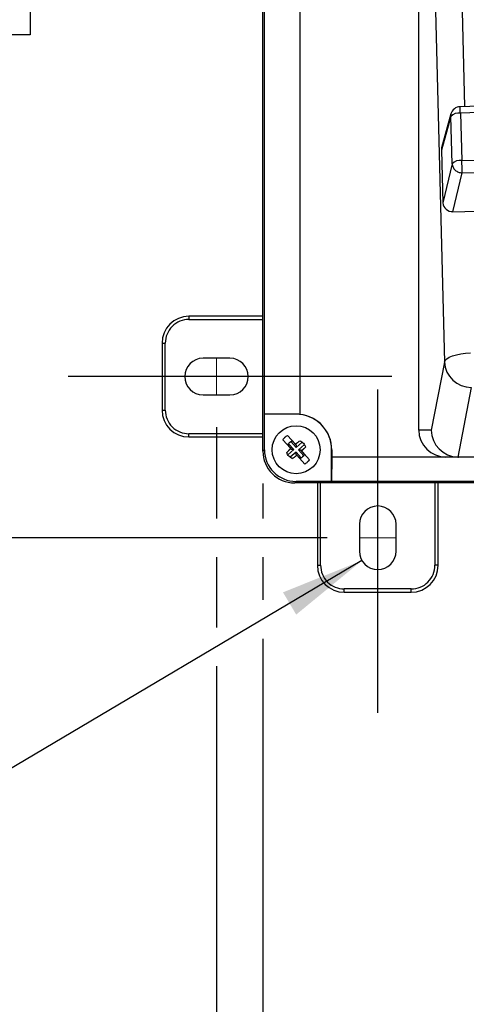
# Model space of a CAD drawing. Header units: inches. Extents: x 1.5 to 64.5, y 1.5 to 49.5.
# Tile 11 of 21: x 9.6 to 13.8, y 26.2 to 35.3. Entities that reach past the tile are written whole.
import ezdxf

# ---------------------------------------------------------------- set-up
doc = ezdxf.new("R2010")
doc.units = ezdxf.units.IN
doc.header["$LTSCALE"] = 6
doc.header["$MEASUREMENT"] = 0
doc.linetypes.add('CENTERX2', pattern=[0.8, 0.5, -0.1, 0.1, -0.1])
doc.layers.add('CENTER', color=40, linetype='CENTERX2')
doc.layers.add('DIMENSIONS', color=140, linetype='Continuous', lineweight=25)
doc.styles.add('SLDTEXTSTYLE0', font='TXT', dxfattribs={"width": 0.7})
doc.dimstyles.new('SLDDIMSTYLE0', dxfattribs={"dimtxt": 0.509766, "dimasz": 0.78, "dimexe": 0, "dimexo": 0.0625, "dimgap": 0.127441, "dimtad": 0, "dimtih": 1, "dimtoh": 1, "dimrnd": 1e-09, "dimzin": 12, "dimdsep": 46, "dimtxsty": 'SLDTEXTSTYLE0', "dimsah": 1, "dimcen": 0.09, "dimadec": 0, "dimazin": 3, "dimtfac": 1, "dimtofl": 0, "dimtmove": 0, "dimatfit": 3, "dimfxl": 0, "dimfrac": 2, "dimtolj": 1, "dimtzin": 12, "dimarcsym": 0})
doc.dimstyles.new('SLDDIMSTYLE1', dxfattribs={"dimtxt": 0.509766, "dimasz": 0.78, "dimexe": 0, "dimexo": 0.0625, "dimgap": 0.127441, "dimtad": 0, "dimtih": 1, "dimtoh": 1, "dimrnd": 1e-09, "dimdsep": 46, "dimtxsty": 'SLDTEXTSTYLE0', "dimsah": 1, "dimcen": 0, "dimadec": 0, "dimazin": 2, "dimtfac": 1, "dimtofl": 0, "dimtmove": 0, "dimatfit": 3, "dimfxl": 0, "dimfrac": 2, "dimtolj": 1, "dimtzin": 12, "dimarcsym": 0})

# ---------------------------------------------------------------- blocks, each defined once
blk = doc.blocks.new('_D_2')
at = {"layer": 'DIMENSIONS'}
for p, q in [((11.4729, 31.5091), (11.4729, 30.6641)), ((19.2129, 31.5091), (19.2129, 21.6316)), ((11.4729, 30.3041), (11.4729, 29.6533)), ((11.4729, 29.2933), (11.4729, 21.6316)), ((11.4729, 22.3816), (13.9112, 22.3816)), ((14.6019, 22.3816), (14.4307, 22.3816)), ((14.4307, 22.3816), (14.4307, 21.5714)), ((16.5408, 22.3816), (16.712, 22.3816)), ((16.712, 22.3816), (16.712, 21.5714)), ((19.2129, 22.3816), (17.2315, 22.3816)), ((14.4307, 21.5714), (14.6019, 21.5714)), ((16.712, 21.5714), (16.5408, 21.5714))]:
    blk.add_line(p, q, dxfattribs=at)
for points in [[(11.4729, 22.3816), (12.2529, 22.2616), (12.2529, 22.5016)], [(19.2129, 22.3816), (18.4329, 22.5016), (18.4329, 22.2616)]]:
    blk.add_solid(points, dxfattribs=at)
at = {"layer": 'DIMENSIONS', "char_height": 0.5, "attachment_point": 1, "style": 'SLDTEXTSTYLE0'}
for s, insert in [('7.74', (14.8139, 23.1402)), ('196.6', (14.6019, 22.2159))]:
    blk.add_mtext(s, dxfattribs=dict(at, insert=insert))
blk = doc.blocks.new('_D_3')
at = {"layer": 'DIMENSIONS'}
for p, q in [((12.4979, 43.2241), (7.8557, 43.2241)), ((8.6057, 43.2241), (8.6057, 36.8825)), ((7.6363, 35.9582), (7.4651, 35.9582)), ((7.4651, 35.9582), (7.4651, 35.148)), ((9.5752, 35.9582), (9.7463, 35.9582)), ((9.7463, 35.9582), (9.7463, 35.148)), ((7.4651, 35.148), (7.6363, 35.148)), ((9.7463, 35.148), (9.5752, 35.148)), ((8.6057, 30.4841), (8.6057, 35.0339)), ((12.4979, 30.4841), (7.8557, 30.4841))]:
    blk.add_line(p, q, dxfattribs=at)
for points in [[(8.6057, 43.2241), (8.4857, 42.4441), (8.7257, 42.4441)], [(8.6057, 30.4841), (8.7257, 31.2641), (8.4857, 31.2641)]]:
    blk.add_solid(points, dxfattribs=at)
at = {"layer": 'DIMENSIONS', "char_height": 0.5, "attachment_point": 1, "style": 'SLDTEXTSTYLE0'}
for s, insert in [('12.74', (7.6363, 36.7169)), ('323.6', (7.6363, 35.7926))]:
    blk.add_mtext(s, dxfattribs=dict(at, insert=insert))
blk = doc.blocks.new('_D_7')
at = {"layer": 'DIMENSIONS'}
for p, q in [((12.8217, 30.2725), (7.159, 26.9171)), ((3.9714, 26.9171), (3.8002, 26.9171)), ((3.8002, 26.9171), (3.8002, 26.1069)), ((5.0621, 26.9171), (5.2333, 26.9171)), ((5.2333, 26.9171), (5.2333, 26.1069)), ((7.159, 26.9171), (5.659, 26.9171)), ((3.8002, 26.1069), (3.9714, 26.1069)), ((5.2333, 26.1069), (5.0621, 26.1069))]:
    blk.add_line(p, q, dxfattribs=at)
blk.add_solid([(12.8217, 30.2725), (12.0895, 29.9781), (12.2118, 29.7716)], dxfattribs=at)
at = {"layer": 'DIMENSIONS', "char_height": 0.5, "attachment_point": 1, "style": 'SLDTEXTSTYLE0'}
for s, insert in [('%%c', (3.3745, 27.6757)), ('0.34', (4.1442, 27.6757)), ('8.6', (3.9714, 26.7514))]:
    blk.add_mtext(s, dxfattribs=dict(at, insert=insert))
blk = doc.blocks.new('_D_8')
at = {"layer": 'DIMENSIONS'}
for p, q in [((11.9029, 30.9874), (11.9029, 30.6641)), ((18.7829, 30.9874), (18.7829, 23.8675)), ((11.9029, 30.3041), (11.9029, 29.9081)), ((11.9029, 29.5481), (11.9029, 23.8675)), ((11.9029, 24.6175), (13.9112, 24.6175)), ((14.6019, 24.6175), (14.4307, 24.6175)), ((14.4307, 24.6175), (14.4307, 23.8073)), ((16.5408, 24.6175), (16.712, 24.6175)), ((16.712, 24.6175), (16.712, 23.8073)), ((18.7829, 24.6175), (17.2315, 24.6175)), ((14.4307, 23.8073), (14.6019, 23.8073)), ((16.712, 23.8073), (16.5408, 23.8073))]:
    blk.add_line(p, q, dxfattribs=at)
for points in [[(11.9029, 24.6175), (12.6829, 24.4975), (12.6829, 24.7375)], [(18.7829, 24.6175), (18.0029, 24.7375), (18.0029, 24.4975)]]:
    blk.add_solid(points, dxfattribs=at)
at = {"layer": 'DIMENSIONS', "char_height": 0.5, "attachment_point": 1, "style": 'SLDTEXTSTYLE0'}
for s, insert in [('6.88', (14.8139, 25.3762)), ('174.8', (14.6019, 24.4519))]:
    blk.add_mtext(s, dxfattribs=dict(at, insert=insert))

msp = doc.modelspace()

# ---------------------------------------------------------------- linework, layer by layer
for p, q in [((11.9029, 31.2874), (11.9029, 42.4209)), ((11.917, 31.63), (11.917, 42.0783)), ((12.2464, 42.0791), (12.2464, 31.6292)), ((13.7766, 34.4839), (13.584, 42.0507)), ((13.3484, 41.4243), (13.5854, 32.1141)), ((13.3484, 31.4826), (13.3484, 41.4243)), ((16.287, 34.5531), (13.7314, 34.4827)), ((16.3592, 34.4959), (13.7339, 34.4235)), ((13.6443, 34.3929), (13.5576, 34.0786)), ((13.6471, 34.4166), (13.5604, 34.1022)), ((13.6443, 34.3929), (13.6483, 34.4159)), ((13.658, 33.9537), (13.6443, 34.3929)), ((13.7339, 34.4235), (13.7476, 33.9843)), ((13.5576, 34.0786), (13.5728, 33.591)), ((13.7476, 33.9843), (16.3729, 34.0567)), ((13.658, 33.9537), (13.5728, 33.591)), ((13.7503, 33.8698), (16.3011, 33.9401)), ((13.6655, 33.5091), (13.7503, 33.8698)), ((13.6655, 33.5091), (15.1109, 33.549)), ((11.9029, 32.5391), (11.2179, 32.5391)), ((11.2179, 32.5391), (11.2179, 32.5091)), ((11.2179, 32.5091), (11.9029, 32.5091)), ((10.9679, 32.2891), (10.9679, 31.6691)), ((10.9679, 32.2891), (10.9979, 32.2891)), ((10.9979, 31.6691), (10.9979, 32.2891)), ((11.5979, 32.1491), (11.3479, 32.1491)), ((13.5854, 32.1141), (13.464, 31.4826)), ((13.8347, 31.8792), (13.7105, 31.2327)), ((11.3479, 31.8091), (11.5979, 31.8091)), ((10.9679, 31.6691), (10.9979, 31.6691)), ((12.2113, 31.631), (11.917, 31.63)), ((12.2113, 31.63), (11.917, 31.63)), ((11.917, 31.3015), (11.917, 31.63)), ((12.2113, 31.631), (12.2113, 31.63)), ((11.2179, 31.4191), (11.2179, 31.4491)), ((11.9029, 31.4491), (11.2179, 31.4491)), ((11.2179, 31.4191), (11.9029, 31.4191)), ((12.1321, 31.4341), (12.2055, 31.3523)), ((13.464, 31.4826), (13.3484, 31.4826)), ((12.1608, 31.3123), (12.0875, 31.3941)), ((12.1716, 31.3031), (12.1333, 31.3458)), ((12.1901, 31.3021), (12.1409, 31.357)), ((12.1632, 31.377), (12.2124, 31.3221)), ((12.1751, 31.3834), (12.2134, 31.3407)), ((12.2148, 31.3419), (12.2055, 31.3523)), ((12.2124, 31.3221), (12.2673, 31.3713)), ((12.2124, 31.3221), (12.2134, 31.3407)), ((12.2134, 31.3407), (12.2148, 31.3419)), ((12.2874, 31.349), (12.2325, 31.2998)), ((11.9029, 31.2874), (11.917, 31.3015)), ((12.1901, 31.3021), (12.1352, 31.2529)), ((12.2101, 31.2798), (12.1552, 31.2305)), ((12.1702, 31.3018), (12.1608, 31.3123)), ((12.1716, 31.3031), (12.1702, 31.3018)), ((12.1901, 31.3021), (12.1716, 31.3031)), ((12.2091, 31.2612), (12.2077, 31.26)), ((12.2077, 31.26), (12.2171, 31.2495)), ((12.2101, 31.2798), (12.2091, 31.2612)), ((12.2474, 31.2185), (12.2091, 31.2612)), ((12.2594, 31.2248), (12.2101, 31.2798)), ((12.2904, 31.1677), (12.2171, 31.2495)), ((12.2325, 31.2998), (12.251, 31.2988)), ((12.2325, 31.2998), (12.2817, 31.2449)), ((12.2524, 31.3), (12.251, 31.2988)), ((12.251, 31.2988), (12.2893, 31.2561)), ((12.2617, 31.2896), (12.2524, 31.3)), ((12.2617, 31.2896), (12.3351, 31.2078)), ((12.5404, 31.3009), (12.5416, 31.3009)), ((12.5404, 31.0066), (12.5404, 31.3009)), ((12.5416, 31.3009), (12.5416, 31.2326)), ((12.5411, 31.2326), (12.5404, 31.0066)), ((12.5416, 31.2326), (12.5411, 31.2326)), ((13.6006, 31.2326), (12.5416, 31.2326)), ((13.7165, 31.2326), (13.6006, 31.2326)), ((14.3966, 31.2326), (13.7165, 31.2326)), ((12.1978, 30.9926), (12.2118, 31.0066)), ((14.3965, 30.9926), (12.1978, 30.9926)), ((12.5404, 31.0066), (12.2118, 31.0066)), ((12.4079, 30.9926), (12.4079, 30.2291)), ((12.4379, 30.2291), (12.4379, 30.9926)), ((14.3965, 31.0066), (12.5404, 31.0066)), ((13.4979, 30.9926), (13.4979, 30.2291)), ((13.5279, 30.2291), (13.5279, 30.9926)), ((12.7979, 30.6091), (12.7979, 30.3591)), ((13.1379, 30.3591), (13.1379, 30.6091)), ((12.4079, 30.2291), (12.4379, 30.2291)), ((13.5279, 30.2291), (13.4979, 30.2291)), ((13.2779, 30.0091), (12.6579, 30.0091)), ((12.6579, 29.9791), (12.6579, 30.0091)), ((12.6579, 29.9791), (13.2779, 29.9791)), ((13.2779, 29.9791), (13.2779, 30.0091))]:
    msp.add_line(p, q)
at = {"color": 7, "linetype": 'CENTERX2', "lineweight": 18}
for p, q in [((11.4729, 32.1491), (11.4729, 31.8091)), ((12.7979, 30.4841), (13.1379, 30.4841))]:
    msp.add_line(p, q, dxfattribs=at)
at = {"flags": 128}
msp.add_lwpolyline([(13.5854, 32.1141), (13.5926, 32.1299), (13.6081, 32.1451), (13.6314, 32.1593), (13.6615, 32.1719), (13.6976, 32.1825), (13.7384, 32.1909), (13.7824, 32.1966), (13.8282, 32.1995)], dxfattribs=at)
msp.add_circle((12.2113, 31.3009), 0.2224)
for centre, radius, start, end in [((13.7339, 34.3927), 0.09, 91.57921, 164.91058), ((12.3887, 34.3967), 1.3454, 1.13838, 3.66116), ((13.7194, 34.3194), 0.105, 82.04423, 135.62562), ((13.7331, 33.8803), 0.105, 82.04423, 135.62562), ((8.2439, 33.8002), 5.5068, 0.7245, 1.91598), ((11.2179, 32.2891), 0.25, 90, 180), ((11.3479, 31.9791), 0.17, 90, 270), ((11.5979, 31.9791), 0.17, 270, 90), ((13.8344, 32.1287), 0.2495, 183.34722, 270.07494), ((11.2179, 31.6691), 0.25, 180, 270), ((12.2113, 31.3009), 0.3291, 360, 90), ((12.2115, 31.3009), 0.3301, 0, 83.93965), ((12.9679, 30.6091), 0.17, 0, 180), ((12.9679, 30.3591), 0.17, 180, 0), ((12.6579, 30.2291), 0.25, 180, 270), ((13.2779, 30.2291), 0.25, 270, 0)]:
    msp.add_arc(centre, radius, start, end)
for centre, major_axis, ratio, start_param, end_param in [((13.6479, 34.0809), (0.0903, -0.0014), 0.936287, 2.903725, 3.185561), ((13.6631, 33.5937), (0.0903, 0.0017), 0.936525, 3.153116, 4.721631), ((12.2123, 31.3009), (0.33, 0), 0.999995, 1.467422, 1.573971), ((13.6006, 31.4826), (0.2522, 0), 0.991461, 3.141593, 4.712389), ((13.7134, 31.4826), (-0.16, 0.1937), 0.987552, 0.886446, 2.433382), ((12.1981, 31.2878), (-0.2089, -0.2089), 0.998783, 5.498396, 7.067974), ((12.2122, 31.3018), (-0.2089, -0.2089), 0.998783, 5.498396, 7.067974)]:
    msp.add_ellipse(centre, major_axis=major_axis, ratio=ratio, start_param=start_param, end_param=end_param)
for points, knots in [([(13.658, 33.9537), (13.6584, 33.9428), (13.6611, 33.9318), (13.6707, 33.9116), (13.6776, 33.9023), (13.6947, 33.8868), (13.7048, 33.8805), (13.7268, 33.8721), (13.7385, 33.8699), (13.7503, 33.8698)], [0, 0, 0, 0, 0.25, 0.25, 0.5, 0.5, 0.75, 0.75, 1, 1, 1, 1]), ([(11.2179, 32.5091), (11.1596, 32.5091), (11.1036, 32.486), (11.0211, 32.4035), (10.9979, 32.3475), (10.9979, 32.2891)], [0, 0, 0, 0, 0.5, 0.5, 1, 1, 1, 1]), ([(10.9979, 31.6691), (10.9979, 31.6108), (11.0211, 31.5548), (11.1036, 31.4723), (11.1596, 31.4491), (11.2179, 31.4491)], [0, 0, 0, 0, 0.5, 0.5, 1, 1, 1, 1]), ([(12.0875, 31.3941), (12.089, 31.3961), (12.0921, 31.4001), (12.0971, 31.4057), (12.1023, 31.4112), (12.1096, 31.4181), (12.1193, 31.4261), (12.1279, 31.4315), (12.1321, 31.4341)], [0, 0, 0, 0, 0.125012, 0.250025, 0.37504, 0.50006, 0.750038, 1, 1, 1, 1]), ([(12.2055, 31.3523), (12.2071, 31.3537), (12.2105, 31.3565), (12.2155, 31.3606), (12.2205, 31.3647), (12.2271, 31.3699), (12.2355, 31.3764), (12.2422, 31.3814), (12.2457, 31.3841)], [0, 0, 0, 0, 0.1217868, 0.2504088, 0.3713669, 0.5000247, 0.7348578, 1, 1, 1, 1]), ([(12.1249, 31.2757), (12.1269, 31.2779), (12.1309, 31.2821), (12.1367, 31.2883), (12.142, 31.2937), (12.1469, 31.2986), (12.1515, 31.3033), (12.1561, 31.3078), (12.1593, 31.3108), (12.1608, 31.3123)], [0, 0, 0, 0, 0.180141, 0.346748, 0.499994, 0.62861, 0.7496, 0.878203, 1, 1, 1, 1]), ([(12.2171, 31.2495), (12.2154, 31.2482), (12.2121, 31.2454), (12.2071, 31.2413), (12.202, 31.2372), (12.1955, 31.232), (12.1871, 31.2254), (12.1804, 31.2204), (12.1768, 31.2178)], [0, 0, 0, 0, 0.121784, 0.250409, 0.371366, 0.500025, 0.73486, 1, 1, 1, 1]), ([(12.2977, 31.3262), (12.2956, 31.324), (12.2917, 31.3197), (12.2859, 31.3136), (12.2805, 31.3081), (12.2757, 31.3032), (12.271, 31.2986), (12.2664, 31.2941), (12.2633, 31.2911), (12.2617, 31.2896)], [0, 0, 0, 0, 0.180143, 0.346749, 0.499994, 0.62861, 0.7496, 0.8782, 1, 1, 1, 1]), ([(12.3351, 31.2078), (12.3336, 31.2058), (12.3305, 31.2018), (12.3255, 31.1961), (12.3203, 31.1907), (12.3129, 31.1838), (12.3032, 31.1758), (12.2947, 31.1704), (12.2904, 31.1677)], [0, 0, 0, 0, 0.12501, 0.250022, 0.375039, 0.50006, 0.750035, 1, 1, 1, 1]), ([(13.7105, 31.2327), (13.7115, 31.2326), (13.7135, 31.2326), (13.7155, 31.2326), (13.7165, 31.2326)], [0, 0, 0, 0, 0.499696, 1, 1, 1, 1]), ([(12.4379, 30.2291), (12.4379, 30.1708), (12.4611, 30.1148), (12.5436, 30.0323), (12.5996, 30.0091), (12.6579, 30.0091)], [0, 0, 0, 0, 0.5, 0.5, 1, 1, 1, 1]), ([(13.2779, 30.0091), (13.3363, 30.0091), (13.3922, 30.0323), (13.4748, 30.1148), (13.4979, 30.1708), (13.4979, 30.2291)], [0, 0, 0, 0, 0.5, 0.5, 1, 1, 1, 1])]:
    msp.add_open_spline(points, degree=3, knots=knots)
for points in [[(12.1333, 31.3458), (12.1428, 31.3623), (12.1577, 31.3757), (12.1751, 31.3834)], [(12.2457, 31.3841), (12.2581, 31.3789), (12.2693, 31.371), (12.2783, 31.361)], [(12.2783, 31.361), (12.2872, 31.351), (12.2939, 31.339), (12.2977, 31.3262)], [(12.1443, 31.2408), (12.1353, 31.2508), (12.1286, 31.2628), (12.1249, 31.2757)], [(12.1768, 31.2178), (12.1644, 31.2229), (12.1532, 31.2309), (12.1443, 31.2408)], [(12.2893, 31.2561), (12.2798, 31.2395), (12.2649, 31.2262), (12.2474, 31.2185)]]:
    msp.add_open_spline(points, degree=3)
at = {"layer": 'CENTER'}
for p, q in [((12.9679, 28.8591), (12.9679, 32.1091)), ((13.0979, 31.9791), (9.8479, 31.9791))]:
    msp.add_line(p, q, dxfattribs=at)

# ---------------------------------------------------------------- dimensions: what is measured, and where the dimension line sits
at = {"layer": 'DIMENSIONS'}
dim = msp.add_linear_dim(base=(8.6057, 43.2241), p1=(12.7979, 30.4841), p2=(12.7979, 43.2241), angle=90, dimstyle='SLDDIMSTYLE0', dxfattribs=at)
dim.commit()
dim.dimension.update_dxf_attribs({"geometry": '_D_3', "text_midpoint": (8.6057, 35.9582), "dimtype": 160})
for base, p1, p2, picture, middle in [((19.2129, 22.3816), (11.4729, 31.8091), (19.2129, 31.8091), '_D_2', (15.5713, 22.3816)), ((18.7829, 24.6175), (11.9029, 31.2874), (18.7829, 31.2874), '_D_8', (15.5713, 24.6175))]:
    dim = msp.add_linear_dim(base=base, p1=p1, p2=p2, dimstyle='SLDDIMSTYLE0', dxfattribs=at)
    dim.commit()
    dim.dimension.update_dxf_attribs({"geometry": picture, "text_midpoint": middle, "dimtype": 160})
dim = msp.add_diameter_dim_2p(p1=(13.1142, 30.4458), p2=(12.8217, 30.2725), dimstyle='SLDDIMSTYLE1', dxfattribs=at)
dim.commit()
dim.dimension.update_dxf_attribs({"geometry": '_D_7', "text_midpoint": (4.5168, 26.9171), "dimtype": 163})

doc.saveas('drawing.dxf')
